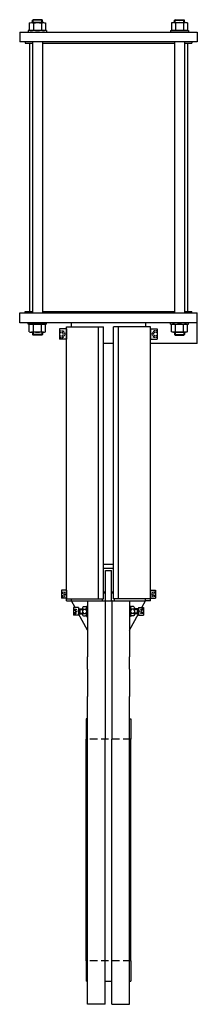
# Model space of a CAD drawing. Header units: millimetres. Extents: x 99 to 459, y 97 to 2095.
import ezdxf

# ---------------------------------------------------------------- set-up
doc = ezdxf.new("R2010")
doc.units = ezdxf.units.MM
doc.linetypes.add('RAYITAS', pattern=[0.375, 0.25, -0.125])
doc.linetypes.add('TRAZOS', pattern=[0.75, 0.5, -0.25])
doc.layers.add('CYL-XDN450B', color=7, linetype='Continuous')

msp = doc.modelspace()

# ---------------------------------------------------------------- linework, layer by layer
at = {"layer": 'CYL-XDN450B'}
for points in [[(118.7, 2088.2, -0.176991), (127, 2088.2, -0.088495), (143.5, 2088.2, -0.176991), (151.7, 2088.2)], [(439.7, 2088.2, 0.176991), (431.5, 2088.2, 0.088495), (415, 2088.2, 0.176991), (406.7, 2088.2)], [(118.7, 2073.6, 0.176991), (127, 2073.6, 0.088495), (143.5, 2073.6, 0.176991), (151.7, 2073.6)], [(439.7, 2073.6, -0.176991), (431.5, 2073.6, -0.088495), (415, 2073.6, -0.176991), (406.7, 2073.6)], [(118.7, 1476.2, -0.176991), (127, 1476.2, -0.088495), (143.5, 1476.2, -0.176991), (151.7, 1476.2)], [(118.7, 1461.6, 0.176991), (127, 1461.6, 0.088495), (143.5, 1461.6, 0.176991), (151.7, 1461.6)], [(439.7, 1476.2, 0.176991), (431.5, 1476.2, 0.088495), (415, 1476.2, 0.176991), (406.7, 1476.2)], [(439.7, 1461.6, -0.176991), (431.5, 1461.6, -0.088495), (415, 1461.6, -0.176991), (406.7, 1461.6)], [(228.7, 903.8, 0.846561), (228.7, 899, 0.42328), (228.7, 889.6, 0.846561), (228.7, 884.9)], [(232.7, 903.8, -0.846561), (232.7, 899, -0.42328), (232.7, 889.6, -0.846561), (232.7, 884.9)], [(325.7, 903.8, 0.846561), (325.7, 899, 0.42328), (325.7, 889.6, 0.846561), (325.7, 884.9)], [(329.7, 903.8, -0.846561), (329.7, 899, -0.42328), (329.7, 889.6, -0.846561), (329.7, 884.9)]]:
    msp.add_lwpolyline(points, format="xyb", dxfattribs=at)
for points in [[(118.7, 2088.2), (118.7, 2073.6)], [(147.6, 2088.9), (122.9, 2088.9)], [(126.5, 2094.9), (125.2, 2093.6)], [(145.2, 2093.6), (125.2, 2093.6)], [(125.2, 2088.9), (125.2, 2093.6)], [(144, 2094.9), (126.5, 2094.9)], [(126.5, 2088.9), (126.5, 2094.9)], [(127, 2088.2), (127, 2073.6)], [(143.5, 2088.2), (143.5, 2073.6)], [(144, 2088.9), (144, 2094.9)], [(144, 2094.9), (145.2, 2093.6)], [(145.2, 2088.9), (145.2, 2093.6)], [(151.7, 2088.2), (151.7, 2073.6)], [(406.7, 2088.2), (406.7, 2073.6)], [(410.9, 2088.9), (435.6, 2088.9)], [(414.5, 2094.9), (413.2, 2093.6)], [(413.2, 2093.6), (433.2, 2093.6)], [(413.2, 2088.9), (413.2, 2093.6)], [(414.5, 2094.9), (432, 2094.9)], [(414.5, 2088.9), (414.5, 2094.9)], [(415, 2088.2), (415, 2073.6)], [(431.5, 2088.2), (431.5, 2073.6)], [(432, 2088.9), (432, 2094.9)], [(432, 2094.9), (433.2, 2093.6)], [(433.2, 2088.9), (433.2, 2093.6)], [(439.7, 2088.2), (439.7, 2073.6)], [(99.2, 2069.9), (459.2, 2069.9), (459.2, 2049.9)], [(99.2, 2069.9), (99.2, 2049.9)], [(153.7, 2072.9), (116.7, 2072.9)], [(116.7, 2072.9), (116.7, 2069.9)], [(153.7, 2072.9), (153.7, 2069.9)], [(404.7, 2072.9), (441.7, 2072.9)], [(404.7, 2072.9), (404.7, 2069.9)], [(441.7, 2072.9), (441.7, 2069.9)], [(459.2, 2049.9), (99.2, 2049.9)], [(110.2, 2049.9), (110.2, 2047.4)], [(110.2, 2047.4), (125.2, 2047.4)], [(119.2, 2047.4), (119.2, 1502.4)], [(125.2, 2049.9), (125.2, 1499.9)], [(145.2, 2049.9), (145.2, 1499.9)], [(145.2, 2047.4), (413.2, 2047.4)], [(413.2, 2049.9), (413.2, 1499.9)], [(433.2, 2049.9), (433.2, 1499.9)], [(433.2, 2047.4), (448.2, 2047.4)], [(439.2, 2047.4), (439.2, 1502.4)], [(448.2, 2049.9), (448.2, 2047.4)], [(99.2, 1499.9), (459.2, 1499.9)], [(99.2, 1479.9), (99.2, 1499.9)], [(110.2, 1502.4), (125.2, 1502.4)], [(110.2, 1499.9), (110.2, 1502.4)], [(145.2, 1502.4), (413.2, 1502.4)], [(433.2, 1502.4), (448.2, 1502.4)], [(448.2, 1499.9), (448.2, 1502.4)], [(459.2, 1437.9), (459.2, 1499.9)], [(459.2, 1479.9), (99.2, 1479.9)], [(116.7, 1476.9), (116.7, 1479.9)], [(153.7, 1476.9), (153.7, 1479.9)], [(204.2, 1470.9), (204.2, 1479.9)], [(354.2, 1479.9), (354.2, 1470.9)], [(404.7, 1476.9), (404.7, 1479.9)], [(441.7, 1476.9), (441.7, 1479.9)], [(153.7, 1476.9), (116.7, 1476.9)], [(118.7, 1461.6), (118.7, 1476.2)], [(147.6, 1460.9), (122.9, 1460.9)], [(125.2, 1460.9), (125.2, 1456.1)], [(126.5, 1460.9), (126.5, 1454.9)], [(127, 1461.6), (127, 1476.2)], [(143.5, 1461.6), (143.5, 1476.2)], [(144, 1460.9), (144, 1454.9)], [(145.2, 1460.9), (145.2, 1456.1)], [(151.7, 1461.6), (151.7, 1476.2)], [(194.2, 1467.4), (180.2, 1467.4)], [(180.2, 1467.4), (180.2, 1446.4)], [(194.2, 915.9), (194.2, 1471.4)], [(194.2, 1471.4), (269.2, 1471.4)], [(194.2, 1467.4), (194.2, 1446.4)], [(259.2, 919.9), (259.2, 1471.4)], [(269.2, 919.9), (269.2, 1471.4)], [(289.2, 919.9), (289.2, 1471.4)], [(364.2, 1471.4), (289.2, 1471.4)], [(299.2, 919.9), (299.2, 1471.4)], [(364.2, 915.9), (364.2, 1471.4)], [(364.2, 1467.4), (364.2, 1446.4)], [(364.2, 1467.4), (378.2, 1467.4)], [(378.2, 1467.4), (378.2, 1446.4)], [(404.7, 1476.9), (441.7, 1476.9)], [(406.7, 1461.6), (406.7, 1476.2)], [(410.9, 1460.9), (435.6, 1460.9)], [(413.2, 1460.9), (413.2, 1456.1)], [(414.5, 1460.9), (414.5, 1454.9)], [(415, 1461.6), (415, 1476.2)], [(431.5, 1461.6), (431.5, 1476.2)], [(432, 1460.9), (432, 1454.9)], [(433.2, 1460.9), (433.2, 1456.1)], [(439.7, 1461.6), (439.7, 1476.2)], [(145.2, 1456.1), (125.2, 1456.1)], [(126.5, 1454.9), (125.2, 1456.1)], [(144, 1454.9), (126.5, 1454.9)], [(144, 1454.9), (145.2, 1456.1)], [(194.2, 1446.4), (180.2, 1446.4)], [(364.2, 1446.4), (378.2, 1446.4)], [(413.2, 1456.1), (433.2, 1456.1)], [(414.5, 1454.9), (413.2, 1456.1)], [(414.5, 1454.9), (432, 1454.9)], [(432, 1454.9), (433.2, 1456.1)], [(289.2, 1437.9), (269.2, 1437.9)], [(459.2, 1437.9), (364.2, 1437.9)], [(289.2, 989.3), (269.2, 989.3)], [(269.2, 981.9), (289.2, 981.9)], [(273.2, 915.8), (273.2, 976.9)], [(273.2, 976.9), (285.2, 976.9)], [(285.2, 915.8), (285.2, 976.9)], [(194.2, 936.9), (184.2, 936.9)], [(184.2, 936.9), (184.2, 920.9)], [(194.2, 920.9), (184.2, 920.9)], [(194.2, 936.9), (194.2, 919.8)], [(194.2, 919.9), (269.2, 919.9)], [(204.2, 915.8), (204.2, 919.9)], [(267.2, 915.8), (267.2, 919.9)], [(269.2, 933.9), (273.2, 933.9)], [(269.2, 931.9), (273.2, 931.9)], [(285.2, 933.9), (289.2, 933.9)], [(285.2, 931.9), (289.2, 931.9)], [(364.2, 919.9), (289.2, 919.9)], [(291.2, 915.8), (291.2, 919.9)], [(354.2, 915.8), (354.2, 919.9)], [(354.2, 915.8), (354.2, 919.9)], [(364.2, 936.9), (364.2, 919.8)], [(364.2, 936.9), (374.2, 936.9)], [(364.2, 920.9), (374.2, 920.9)], [(374.2, 936.9), (374.2, 920.9)], [(194.2, 915.9), (204.2, 915.9)], [(204.2, 915.8), (354.2, 915.8)], [(211.5, 902.3), (204.2, 915.8)], [(218.2, 902.3), (208.2, 902.3)], [(208.2, 902.3), (208.2, 886.3)], [(218.2, 902.3), (218.2, 886.3)], [(218.2, 899.3), (226.7, 899.3)], [(221.2, 899.3), (221.2, 889.3)], [(226.7, 901.4), (226.7, 887.2)], [(228.7, 903.8), (232.7, 903.8)], [(234.7, 904.8), (236.7, 904.8)], [(234.7, 904.8), (234.7, 883.8)], [(236.7, 915.8), (236.7, 801.7)], [(236.7, 904.8), (236.7, 883.8)], [(272.2, 915.8), (272.2, 634.8)], [(286.2, 915.8), (286.2, 634.8)], [(321.7, 915.8), (321.7, 801.7)], [(321.7, 904.8), (321.7, 883.8)], [(323.7, 904.8), (321.7, 904.8)], [(323.7, 904.8), (323.7, 883.8)], [(329.7, 903.8), (325.7, 903.8)], [(331.7, 901.4), (331.7, 887.2)], [(340.2, 899.3), (331.7, 899.3)], [(337.2, 899.3), (337.2, 889.3)], [(340.2, 902.3), (350.2, 902.3)], [(340.2, 902.3), (340.2, 886.3)], [(346.9, 902.3), (354.2, 915.8)], [(350.2, 902.3), (350.2, 886.3)], [(364.2, 915.9), (354.2, 915.9)], [(218.2, 886.3), (208.2, 886.3)], [(218.2, 889.3), (226.7, 889.3)], [(236.7, 855.8), (218.6, 889.3)], [(221.2, 898.3), (226.7, 898.3)], [(221.2, 890.3), (226.7, 890.3)], [(228.7, 899), (232.7, 899)], [(228.7, 889.6), (232.7, 889.6)], [(228.7, 884.9), (232.7, 884.9)], [(234.7, 883.8), (236.7, 883.8)], [(321.7, 855.8), (339.9, 889.3)], [(323.7, 883.8), (321.7, 883.8)], [(329.7, 899), (325.7, 899)], [(329.7, 889.6), (325.7, 889.6)], [(329.7, 884.9), (325.7, 884.9)], [(337.2, 898.3), (331.7, 898.3)], [(337.2, 890.3), (331.7, 890.3)], [(340.2, 889.3), (331.7, 889.3)], [(340.2, 886.3), (350.2, 886.3)], [(236.7, 776.7), (236.7, 801.7)], [(321.7, 776.7), (321.7, 801.7)], [(236.7, 776.7), (236.7, 721.4)], [(321.7, 776.7), (321.7, 721.4)], [(236.7, 96.8), (236.7, 721.4)], [(321.7, 96.8), (321.7, 721.4)], [(234.2, 675.8), (234.2, 634.8)], [(236.7, 675.8), (234.2, 675.8)], [(321.7, 675.8), (324.2, 675.8)], [(324.2, 675.8), (324.2, 634.8)], [(234.2, 184.8), (234.2, 634.8)], [(272.2, 96.8), (272.2, 634.8)], [(286.2, 96.8), (286.2, 634.8)], [(324.2, 184.8), (324.2, 634.8)], [(234.2, 184.8), (234.2, 143.8)], [(324.2, 184.8), (324.2, 143.8)], [(236.7, 143.8), (234.2, 143.8)], [(272.2, 143.9), (286.2, 143.9)], [(321.7, 143.8), (324.2, 143.8)], [(272.2, 96.8), (236.7, 96.8)], [(286.2, 96.8), (321.7, 96.8)]]:
    msp.add_lwpolyline(points, dxfattribs=at)
at = {"layer": 'CYL-XDN450B', "linetype": 'RAYITAS', "ltscale": 10}
for points in [[(180.2, 1463.7), (187.1, 1463.7)], [(180.2, 1460.3), (187.2, 1460.3)], [(187.2, 1450.1), (187.2, 1463.7)], [(187.3, 1463.6), (191.2, 1456.9)], [(371.2, 1463.6), (367.3, 1456.9)], [(371.2, 1450.1), (371.2, 1463.7)], [(378.2, 1460.3), (371.2, 1460.3)], [(378.2, 1463.7), (371.4, 1463.7)], [(180.2, 1453.5), (187.2, 1453.5)], [(180.2, 1450), (187.1, 1450)], [(187.3, 1450.1), (191.2, 1456.9)], [(371.2, 1450.1), (367.3, 1456.9)], [(378.2, 1453.5), (371.2, 1453.5)], [(378.2, 1450), (371.4, 1450)], [(184.2, 933.5), (189.1, 933.5)], [(184.2, 931.2), (189, 931.2)], [(184.2, 926.6), (189, 926.6)], [(184.2, 924.3), (189.1, 924.3)], [(189.3, 933.3), (191.9, 928.9)], [(189.3, 924.4), (191.9, 928.9)], [(369.2, 933.3), (366.6, 928.9)], [(369.2, 924.4), (366.6, 928.9)], [(374.2, 933.5), (369.4, 933.5)], [(374.2, 924.3), (369.4, 924.3)], [(374.2, 931.2), (369.5, 931.2)], [(374.2, 926.6), (369.5, 926.6)], [(208.2, 898.9), (213.1, 898.9)], [(208.2, 896.6), (213, 896.6)], [(208.2, 892), (213, 892)], [(208.2, 889.7), (213.1, 889.7)], [(213.3, 898.8), (215.9, 894.3)], [(213.3, 889.9), (215.9, 894.3)], [(345.2, 898.8), (342.6, 894.3)], [(345.2, 889.9), (342.6, 894.3)], [(350.2, 898.9), (345.4, 898.9)], [(350.2, 889.7), (345.4, 889.7)], [(350.2, 896.6), (345.5, 896.6)], [(350.2, 892), (345.5, 892)]]:
    msp.add_lwpolyline(points, dxfattribs=at)
for points in [[(187.3, 1463.6, 0.267949), (187.1, 1463.7)], [(371.4, 1463.7, 0.267949), (371.2, 1463.6)], [(187.1, 1450, 0.267949), (187.3, 1450.1)], [(371.2, 1450.1, 0.267949), (371.4, 1450)], [(189, 931.2, 0.218579), (189, 933.5)], [(189, 926.6, 0.10929), (189, 931.2)], [(189, 924.3, 0.218579), (189, 926.6)], [(189.3, 933.3, 0.267949), (189.1, 933.5)], [(189.1, 924.3, 0.267949), (189.3, 924.4)], [(369.4, 933.5, 0.267949), (369.2, 933.3)], [(369.5, 933.5, 0.218579), (369.5, 931.2)], [(369.5, 931.2, 0.10929), (369.5, 926.6)], [(369.5, 926.6, 0.218579), (369.5, 924.3)], [(369.2, 924.4, 0.267949), (369.4, 924.3)], [(213, 896.6, 0.218579), (213, 898.9)], [(213, 892, 0.10929), (213, 896.6)], [(213, 889.7, 0.218579), (213, 892)], [(213.3, 898.8, 0.267949), (213.1, 898.9)], [(213.1, 889.7, 0.267949), (213.3, 889.9)], [(345.4, 898.9, 0.267949), (345.2, 898.8)], [(345.5, 898.9, 0.218579), (345.5, 896.6)], [(345.5, 896.6, 0.10929), (345.5, 892)], [(345.5, 892, 0.218579), (345.5, 889.7)], [(345.2, 889.9, 0.267949), (345.4, 889.7)]]:
    msp.add_lwpolyline(points, format="xyb", dxfattribs=at)
at = {"layer": 'CYL-XDN450B', "linetype": 'TRAZOS', "ltscale": 30}
for points in [[(324.2, 634.8), (234.2, 634.8)], [(324.2, 184.8), (234.2, 184.8)]]:
    msp.add_lwpolyline(points, dxfattribs=at)
at = {"layer": 'CYL-XDN450B', "linetype": 'ByBlock'}
for p in [(272.2, 915.8), (286.2, 915.8)]:
    msp.add_point(p, dxfattribs=at)

doc.saveas('drawing.dxf')
